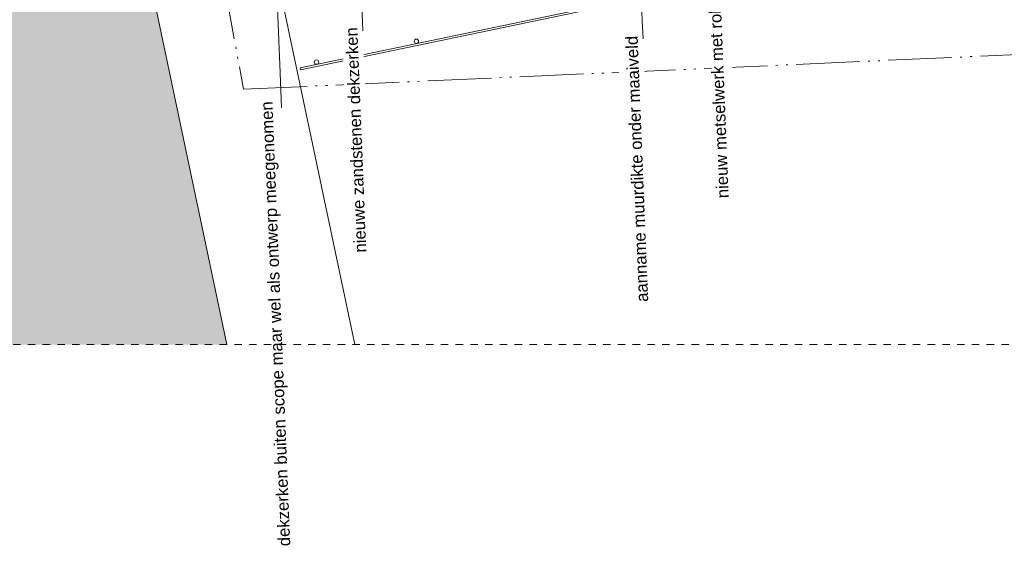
# Model space of a CAD drawing. Extents: x -251883 to 250656, y 0 to 909157.
# Tile 52 of 70: x -18411 to -5061, y 650027 to 657154. Entities that reach past the tile are written whole.
import ezdxf

# ---------------------------------------------------------------- set-up
doc = ezdxf.new("R2010")
doc.units = 0
doc.header["$MEASUREMENT"] = 0
doc.linetypes.add('DASHED', pattern=[200, 100, -100])
doc.linetypes.add('DIVIDE', pattern=[1250, 862.5, -112.5, 25, -112.5, 25, -112.5])
doc.layers.add('A-0019-AFDEKVLAK', color=1, linetype='Continuous')
doc.layers.add('A-0070-SYMBOOL', color=8, linetype='Continuous')

# ---------------------------------------------------------------- blocks, each defined once
blk = doc.blocks.new('M-MAATREGELEN_468')
at = {"linetype": 'Continuous', "lineweight": 5}
blk.add_hatch(color=254, dxfattribs=at).paths.add_polyline_path([(-138681.5, 68923), (-138491.1, 67972.4), (-137026.7, 60663), (-135740.3, 54512.9), (-134349.8, 47923), (-143948, 47923), (-143948, 68923)], flags=0)
at = {"color": 7, "linetype": 'DASHED', "lineweight": 0}
blk.add_lwpolyline([(-143948, 47923), (-143948, 68923), (-93548, 68923), (-93548, 47923)], close=True, dxfattribs=at)
at = {"color": 11, "linetype": 'Continuous', "lineweight": 13}
blk.add_lwpolyline([(-134349.8, 47923), (-135740.3, 54512.9), (-137026.7, 60663), (-138681.5, 68923)], dxfattribs=at)
at = {"color": 254, "linetype": 'Continuous', "lineweight": 5}
blk.add_lwpolyline([(-134349.8, 47923), (-135740.3, 54512.9), (-137026.7, 60663), (-138491.1, 67972.4), (-138681.5, 68923)], dxfattribs=at)
at = {"color": 8, "linetype": 'Continuous', "lineweight": 5}
for points in [[(-134349.8, 47923), (-135740.3, 54512.8), (-137026.7, 60663), (-138681.5, 68923)], [(-137045.9, 68923), (-132615.1, 47923)], [(-122389.9, 53964.4), (-122389, 53941.3), (-133349.7, 51650.2), (-133355, 51674.7)], [(-122389.9, 53964.4), (-133355, 51674.7)]]:
    blk.add_lwpolyline(points, dxfattribs=at)
at = {"color": 1, "linetype": 'DIVIDE', "lineweight": 18}
blk.add_lwpolyline([(-136723, 68923), (-136016.1, 65395.3), (-136688, 65207), (-134123.3, 51385.8), (-115209.6, 52233.2), (-109499.4, 47923)], dxfattribs=at)
at = {"color": 8, "linetype": 'Continuous', "lineweight": 5}
for centre in [(-131780.6, 52035.5), (-133135, 51753)]:
    blk.add_circle(centre, 30, dxfattribs=at)
at = {"layer": 'A-0070-SYMBOOL', "color": 8, "linetype": 'Continuous', "lineweight": 5}
blk.add_lwpolyline([(-133716.9, 53803.9), (-133628.7, 51605.7), (-133609.6, 51131.3)], dxfattribs=at)
at = {"layer": 'A-0070-SYMBOOL', "color": 7, "linetype": 'Continuous', "insert": (-133441.2, 45193.3), "char_height": 162, "attachment_point": 7, "rotation": 92.29999, "line_spacing_factor": 0.933333}
blk.add_mtext('{\\fArial|b0|i0|c12|p0;dekzerken buiten scope maar wel als ontwerp meegenomen}', dxfattribs=at)
at = {"linetype": 'Continuous'}
for points in [[(-127700, 49765.3), (-127828.5, 52962.7), (-127549.4, 52973.9), (-127421, 49776.5)], [(-132663.8, 49115.6), (-132788.2, 52213.1), (-132509.2, 52224.3), (-132384.8, 49126.8)], [(-128911.2, 48525.7), (-129052.9, 52052.8), (-128707.6, 52066.7), (-128565.9, 48539.6)]]:
    blk.add_wipeout(points, dxfattribs=at).dxf.layer = 'A-0019-AFDEKVLAK'
at = {"layer": 'A-0070-SYMBOOL', "color": 8, "linetype": 'Continuous', "lineweight": 5}
for points in [[(-132574.5, 53849.8), (-132526.3, 52650.8), (-132507.3, 52176.4)], [(-128765, 53496.4), (-128717.6, 52316.5), (-128707.6, 52066.7)]]:
    blk.add_lwpolyline(points, dxfattribs=at)
at = {"layer": 'A-0070-SYMBOOL', "color": 7, "linetype": 'Continuous', "char_height": 162, "attachment_point": 7, "rotation": 92.29999, "line_spacing_factor": 0.933333}
for s, insert in [('{\\fArial|b0|i0|c12|p0;nieuw metselwerk met rollaag}', (-127496.5, 49912.6)), ('{\\fArial|b0|i0|c12|p0;nieuwe zandstenen dekzerken}', (-132456.8, 49173.8)), ('{\\fArial|b0|i0|c12|p0;aanname muurdikte onder maaiveld}', (-128634.6, 48505.2))]:
    blk.add_mtext(s, dxfattribs=dict(at, insert=insert))

msp = doc.modelspace()

# ---------------------------------------------------------------- block references
msp.add_blockref('M-MAATREGELEN_468', (118748, 604826))

doc.saveas('drawing.dxf')
